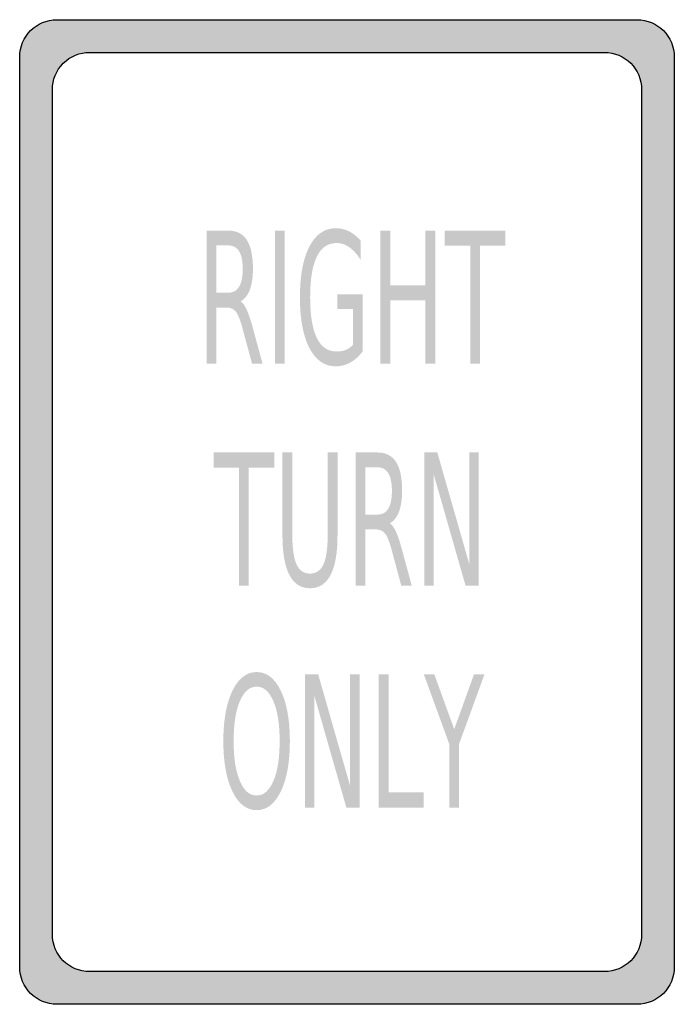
# Model space of a CAD drawing. Header units: inches. Extents: x -0.5 to 0.5, y -0.75 to 0.75.
import ezdxf

# ---------------------------------------------------------------- set-up
doc = ezdxf.new("R2010")
doc.units = ezdxf.units.IN
doc.header["$MEASUREMENT"] = 0

msp = doc.modelspace()

# ---------------------------------------------------------------- hatches: boundary and pattern name
h = msp.add_hatch(color=7)
edge = h.paths.add_edge_path()
edge.add_line((-0.443, 0.7521), (0.443, 0.7521))
edge.add_spline(control_points=[(0.443, 0.7521), (0.4745, 0.7521), (0.5, 0.7266), (0.5, 0.6951)], knot_values=[0, 0, 0, 0, 1, 1, 1, 1], degree=3, periodic=0)
edge.add_line((0.5, 0.6951), (0.5, -0.6951))
edge.add_spline(control_points=[(0.5, -0.6951), (0.5, -0.7266), (0.4745, -0.7521), (0.443, -0.7521)], knot_values=[0, 0, 0, 0, 1, 1, 1, 1], degree=3, periodic=0)
edge.add_line((0.443, -0.7521), (-0.443, -0.7521))
edge.add_spline(control_points=[(-0.443, -0.7521), (-0.4745, -0.7521), (-0.5, -0.7266), (-0.5, -0.6951)], knot_values=[0, 0, 0, 0, 1, 1, 1, 1], degree=3, periodic=0)
edge.add_line((-0.5, -0.6951), (-0.5, 0.6951))
edge.add_spline(control_points=[(-0.5, 0.6951), (-0.5, 0.7266), (-0.4745, 0.7521), (-0.443, 0.7521)], knot_values=[0, 0, 0, 0, 1, 1, 1, 1], degree=3, periodic=0)
edge = h.paths.add_edge_path(flags=0)
edge.add_line((-0.3931, 0.7022), (0.3931, 0.7022))
edge.add_spline(control_points=[(0.3931, 0.7022), (0.4246, 0.7022), (0.4501, 0.6767), (0.4501, 0.6452)], knot_values=[0, 0, 0, 0, 1, 1, 1, 1], degree=3, periodic=0)
edge.add_line((0.4501, 0.6452), (0.4501, -0.6452))
edge.add_spline(control_points=[(0.4501, -0.6452), (0.4501, -0.6767), (0.4246, -0.7022), (0.3931, -0.7022)], knot_values=[0, 0, 0, 0, 1, 1, 1, 1], degree=3, periodic=0)
edge.add_line((0.3931, -0.7022), (-0.3931, -0.7022))
edge.add_spline(control_points=[(-0.3931, -0.7022), (-0.4246, -0.7022), (-0.4501, -0.6767), (-0.4501, -0.6452)], knot_values=[0, 0, 0, 0, 1, 1, 1, 1], degree=3, periodic=0)
edge.add_line((-0.4501, -0.6452), (-0.4501, 0.6452))
edge.add_spline(control_points=[(-0.4501, 0.6452), (-0.4501, 0.6603), (-0.4441, 0.6748), (-0.4334, 0.6855), (-0.4227, 0.6962), (-0.4083, 0.7022), (-0.3931, 0.7022)], knot_values=[0, 0, 0, 0, 1, 1, 1, 2, 2, 2, 2], degree=3, periodic=0)
h = msp.add_hatch(color=7)
edge = h.paths.add_edge_path()
edge.add_spline(control_points=[(-0.1625, 0.3218), (-0.1593, 0.3198), (-0.1562, 0.3156), (-0.1532, 0.309), (-0.1502, 0.3025), (-0.1472, 0.2935), (-0.1441, 0.2821)], knot_values=[0, 0, 0, 0, 1, 1, 1, 2, 2, 2, 2], degree=3, periodic=0)
edge.add_line((-0.1441, 0.2821), (-0.129, 0.2265))
edge.add_line((-0.129, 0.2265), (-0.145, 0.2265))
edge.add_line((-0.145, 0.2265), (-0.1591, 0.2787))
edge.add_spline(control_points=[(-0.1591, 0.2787), (-0.1627, 0.2923), (-0.1662, 0.3013), (-0.1696, 0.3058), (-0.173, 0.3102), (-0.1776, 0.3124), (-0.1835, 0.3124)], knot_values=[0, 0, 0, 0, 1, 1, 1, 2, 2, 2, 2], degree=3, periodic=0)
edge.add_line((-0.1835, 0.3124), (-0.1997, 0.3124))
edge.add_line((-0.1997, 0.3124), (-0.1997, 0.2265))
edge.add_line((-0.1997, 0.2265), (-0.2146, 0.2265))
edge.add_line((-0.2146, 0.2265), (-0.2146, 0.4299))
edge.add_line((-0.2146, 0.4299), (-0.181, 0.4299))
edge.add_spline(control_points=[(-0.181, 0.4299), (-0.1685, 0.4299), (-0.1591, 0.425), (-0.1529, 0.4153), (-0.1468, 0.4056), (-0.1437, 0.3909), (-0.1437, 0.3713), (-0.1437, 0.3585), (-0.1453, 0.3479), (-0.1485, 0.3394), (-0.1517, 0.331), (-0.1563, 0.3251), (-0.1625, 0.3218)], knot_values=[0, 0, 0, 0, 1, 1, 1, 2, 2, 2, 3, 3, 3, 4, 4, 4, 4], degree=3, periodic=0)
edge = h.paths.add_edge_path(flags=0)
edge.add_line((-0.1997, 0.4072), (-0.1997, 0.3351))
edge.add_line((-0.1997, 0.3351), (-0.181, 0.3351))
edge.add_spline(control_points=[(-0.181, 0.3351), (-0.1739, 0.3351), (-0.1684, 0.3381), (-0.1648, 0.3442), (-0.1611, 0.3504), (-0.1593, 0.3594), (-0.1593, 0.3713), (-0.1593, 0.3832), (-0.1611, 0.3921), (-0.1648, 0.3982), (-0.1684, 0.4042), (-0.1739, 0.4072), (-0.181, 0.4072)], knot_values=[0, 0, 0, 0, 1, 1, 1, 2, 2, 2, 3, 3, 3, 4, 4, 4, 4], degree=3, periodic=0)
edge.add_line((-0.181, 0.4072), (-0.1997, 0.4072))
for points in [[(-0.1099, 0.4299), (-0.0951, 0.4299), (-0.0951, 0.2265), (-0.1099, 0.2265), (-0.1099, 0.4299)], [(0.0511, 0.4299), (0.066, 0.4299), (0.066, 0.3465), (0.1199, 0.3465), (0.1199, 0.4299), (0.1348, 0.4299), (0.1348, 0.2265), (0.1199, 0.2265), (0.1199, 0.3233), (0.066, 0.3233), (0.066, 0.2265), (0.0511, 0.2265), (0.0511, 0.4299)], [(0.1493, 0.4299), (0.2421, 0.4299), (0.2421, 0.4067), (0.2031, 0.4067), (0.2031, 0.2265), (0.1883, 0.2265), (0.1883, 0.4067), (0.1493, 0.4067), (0.1493, 0.4299)], [(-0.2039, 0.0909), (-0.1111, 0.0909), (-0.1111, 0.0677), (-0.1501, 0.0677), (-0.1501, -0.1125), (-0.1649, -0.1125), (-0.1649, 0.0677), (-0.2039, 0.0677), (-0.2039, 0.0909)], [(0.118, 0.0909), (0.138, 0.0909), (0.1867, -0.0793), (0.1867, 0.0909), (0.2011, 0.0909), (0.2011, -0.1125), (0.1811, -0.1125), (0.1324, 0.0576), (0.1324, -0.1125), (0.118, -0.1125), (0.118, 0.0909)], [(-0.0641, -0.2481), (-0.044, -0.2481), (0.0047, -0.4183), (0.0047, -0.2481), (0.0191, -0.2481), (0.0191, -0.4515), (-0.001, -0.4515), (-0.0497, -0.2814), (-0.0497, -0.4515), (-0.0641, -0.4515), (-0.0641, -0.2481)], [(0.0486, -0.2481), (0.0634, -0.2481), (0.0634, -0.4284), (0.1169, -0.4284), (0.1169, -0.4515), (0.0486, -0.4515), (0.0486, -0.2481)], [(0.1174, -0.2481), (0.1334, -0.2481), (0.1638, -0.3318), (0.194, -0.2481), (0.21, -0.2481), (0.1711, -0.3547), (0.1711, -0.4515), (0.1563, -0.4515), (0.1563, -0.3547), (0.1174, -0.2481)]]:
    msp.add_hatch(color=7).paths.add_polyline_path(points)
h = msp.add_hatch(color=7)
edge = h.paths.add_edge_path()
edge.add_line((0.0093, 0.2555), (0.0093, 0.3101))
edge.add_line((0.0093, 0.3101), (-0.015, 0.3101))
edge.add_line((-0.015, 0.3101), (-0.015, 0.3327))
edge.add_line((-0.015, 0.3327), (0.024, 0.3327))
edge.add_line((0.024, 0.3327), (0.024, 0.2454))
edge.add_spline(control_points=[(0.024, 0.2454), (0.0183, 0.2379), (0.012, 0.2322), (0.005, 0.2283), (-0.0019, 0.2245), (-0.0093, 0.2225), (-0.0171, 0.2225), (-0.0343, 0.2225), (-0.0477, 0.2318), (-0.0574, 0.2504), (-0.067, 0.269), (-0.0719, 0.2948), (-0.0719, 0.328), (-0.0719, 0.3612), (-0.067, 0.3871), (-0.0574, 0.4057), (-0.0477, 0.4242), (-0.0343, 0.4335), (-0.0171, 0.4335), (-0.01, 0.4335), (-0.0032, 0.4319), (0.0033, 0.4286), (0.0097, 0.4254), (0.0157, 0.4205), (0.0211, 0.4142)], knot_values=[0, 0, 0, 0, 1, 1, 1, 2, 2, 2, 3, 3, 3, 4, 4, 4, 5, 5, 5, 6, 6, 6, 7, 7, 7, 8, 8, 8, 8], degree=3, periodic=0)
edge.add_line((0.0211, 0.4142), (0.0211, 0.3849))
edge.add_spline(control_points=[(0.0211, 0.3849), (0.0156, 0.3935), (0.0098, 0.4), (0.0036, 0.4044), (-0.0026, 0.4087), (-0.0091, 0.4109), (-0.0159, 0.4109), (-0.0293, 0.4109), (-0.0394, 0.404), (-0.0461, 0.3901), (-0.0529, 0.3762), (-0.0563, 0.3555), (-0.0563, 0.328), (-0.0563, 0.3005), (-0.0529, 0.2799), (-0.0461, 0.266), (-0.0394, 0.2521), (-0.0293, 0.2452), (-0.0159, 0.2452), (-0.0106, 0.2452), (-0.0059, 0.246), (-0.0018, 0.2477), (0.0023, 0.2494), (0.006, 0.252), (0.0093, 0.2555)], knot_values=[0, 0, 0, 0, 1, 1, 1, 2, 2, 2, 3, 3, 3, 4, 4, 4, 5, 5, 5, 6, 6, 6, 7, 7, 7, 8, 8, 8, 8], degree=3, periodic=0)
h = msp.add_hatch(color=7)
edge = h.paths.add_edge_path()
edge.add_line((-0.0986, 0.0909), (-0.0836, 0.0909))
edge.add_line((-0.0836, 0.0909), (-0.0836, -0.0327))
edge.add_spline(control_points=[(-0.0836, -0.0327), (-0.0836, -0.0545), (-0.0815, -0.0702), (-0.0772, -0.0797), (-0.0729, -0.0893), (-0.066, -0.0941), (-0.0565, -0.0941), (-0.047, -0.0941), (-0.0401, -0.0893), (-0.0358, -0.0797), (-0.0316, -0.0702), (-0.0294, -0.0545), (-0.0294, -0.0327)], knot_values=[0, 0, 0, 0, 1, 1, 1, 2, 2, 2, 3, 3, 3, 4, 4, 4, 4], degree=3, periodic=0)
edge.add_line((-0.0294, -0.0327), (-0.0294, 0.0909))
edge.add_line((-0.0294, 0.0909), (-0.0145, 0.0909))
edge.add_line((-0.0145, 0.0909), (-0.0145, -0.0361))
edge.add_spline(control_points=[(-0.0145, -0.0361), (-0.0145, -0.0626), (-0.018, -0.0826), (-0.0251, -0.0962), (-0.0322, -0.1097), (-0.0427, -0.1165), (-0.0565, -0.1165), (-0.0704, -0.1165), (-0.0809, -0.1097), (-0.088, -0.0962), (-0.095, -0.0826), (-0.0986, -0.0626), (-0.0986, -0.0361)], knot_values=[0, 0, 0, 0, 1, 1, 1, 2, 2, 2, 3, 3, 3, 4, 4, 4, 4], degree=3, periodic=0)
edge.add_line((-0.0986, -0.0361), (-0.0986, 0.0909))
h = msp.add_hatch(color=7)
edge = h.paths.add_edge_path()
edge.add_spline(control_points=[(0.0654, -0.0172), (0.0686, -0.0192), (0.0718, -0.0234), (0.0748, -0.03), (0.0777, -0.0365), (0.0808, -0.0455), (0.0838, -0.0569)], knot_values=[0, 0, 0, 0, 1, 1, 1, 2, 2, 2, 2], degree=3, periodic=0)
edge.add_line((0.0838, -0.0569), (0.0989, -0.1125))
edge.add_line((0.0989, -0.1125), (0.0829, -0.1125))
edge.add_line((0.0829, -0.1125), (0.0689, -0.0603))
edge.add_spline(control_points=[(0.0689, -0.0603), (0.0653, -0.0467), (0.0618, -0.0377), (0.0584, -0.0332), (0.055, -0.0288), (0.0503, -0.0266), (0.0444, -0.0266)], knot_values=[0, 0, 0, 0, 1, 1, 1, 2, 2, 2, 2], degree=3, periodic=0)
edge.add_line((0.0444, -0.0266), (0.0282, -0.0266))
edge.add_line((0.0282, -0.0266), (0.0282, -0.1125))
edge.add_line((0.0282, -0.1125), (0.0134, -0.1125))
edge.add_line((0.0134, -0.1125), (0.0134, 0.0909))
edge.add_line((0.0134, 0.0909), (0.0469, 0.0909))
edge.add_spline(control_points=[(0.0469, 0.0909), (0.0595, 0.0909), (0.0688, 0.086), (0.075, 0.0763), (0.0812, 0.0666), (0.0842, 0.0519), (0.0842, 0.0323), (0.0842, 0.0195), (0.0826, 0.0089), (0.0794, 0.0004), (0.0763, -0.008), (0.0716, -0.0139), (0.0654, -0.0172)], knot_values=[0, 0, 0, 0, 1, 1, 1, 2, 2, 2, 3, 3, 3, 4, 4, 4, 4], degree=3, periodic=0)
edge = h.paths.add_edge_path(flags=0)
edge.add_line((0.0282, 0.0682), (0.0282, -0.0039))
edge.add_line((0.0282, -0.0039), (0.0469, -0.0039))
edge.add_spline(control_points=[(0.0469, -0.0039), (0.0541, -0.0039), (0.0595, -0.0009), (0.0631, 0.0052), (0.0668, 0.0114), (0.0686, 0.0204), (0.0686, 0.0323), (0.0686, 0.0442), (0.0668, 0.0531), (0.0631, 0.0592), (0.0595, 0.0652), (0.0541, 0.0682), (0.0469, 0.0682)], knot_values=[0, 0, 0, 0, 1, 1, 1, 2, 2, 2, 3, 3, 3, 4, 4, 4, 4], degree=3, periodic=0)
edge.add_line((0.0469, 0.0682), (0.0282, 0.0682))
h = msp.add_hatch(color=7)
edge = h.paths.add_edge_path()
edge.add_spline(control_points=[(-0.138, -0.2445), (-0.1226, -0.2445), (-0.1103, -0.254), (-0.1011, -0.2731), (-0.0919, -0.2923), (-0.0873, -0.3179), (-0.0873, -0.35), (-0.0873, -0.3821), (-0.0919, -0.4077), (-0.1011, -0.4268), (-0.1103, -0.4459), (-0.1226, -0.4555), (-0.138, -0.4555), (-0.1534, -0.4555), (-0.1658, -0.4459), (-0.175, -0.4269), (-0.1842, -0.4078), (-0.1889, -0.3822), (-0.1889, -0.35), (-0.1889, -0.3179), (-0.1842, -0.2923), (-0.175, -0.2731), (-0.1658, -0.254), (-0.1534, -0.2445), (-0.138, -0.2445)], knot_values=[0, 0, 0, 0, 1, 1, 1, 2, 2, 2, 3, 3, 3, 4, 4, 4, 5, 5, 5, 6, 6, 6, 7, 7, 7, 8, 8, 8, 8], degree=3, periodic=0)
edge = h.paths.add_edge_path(flags=0)
edge.add_spline(control_points=[(-0.138, -0.2668), (-0.1488, -0.2668), (-0.1574, -0.2743), (-0.1637, -0.2891), (-0.1701, -0.304), (-0.1732, -0.3243), (-0.1732, -0.35), (-0.1732, -0.3756), (-0.1701, -0.3959), (-0.1637, -0.4108), (-0.1574, -0.4257), (-0.1488, -0.4331), (-0.138, -0.4331), (-0.1272, -0.4331), (-0.1187, -0.4257), (-0.1124, -0.4108), (-0.106, -0.3959), (-0.1029, -0.3756), (-0.1029, -0.35), (-0.1029, -0.3243), (-0.106, -0.304), (-0.1124, -0.2891), (-0.1187, -0.2743), (-0.1272, -0.2668), (-0.138, -0.2668)], knot_values=[0, 0, 0, 0, 1, 1, 1, 2, 2, 2, 3, 3, 3, 4, 4, 4, 5, 5, 5, 6, 6, 6, 7, 7, 7, 8, 8, 8, 8], degree=3, periodic=0)

# ---------------------------------------------------------------- linework, layer by layer
at = {"color": 7}
for points in [[(-0.443, 0.7521), (0.443, 0.7521)], [(-0.5, -0.6951), (-0.5, 0.6951)], [(-0.3931, 0.7022), (0.3931, 0.7022)], [(0.5, 0.6951), (0.5, -0.6951)], [(-0.4501, -0.6452), (-0.4501, 0.6452)], [(0.4501, 0.6452), (0.4501, -0.6452)], [(0.3931, -0.7022), (-0.3931, -0.7022)], [(0.443, -0.7521), (-0.443, -0.7521)]]:
    msp.add_lwpolyline(points, dxfattribs=at)
for points in [[(-0.5, 0.6951), (-0.5, 0.7266), (-0.4745, 0.7521), (-0.443, 0.7521)], [(0.443, 0.7521), (0.4745, 0.7521), (0.5, 0.7266), (0.5, 0.6951)], [(0.3931, 0.7022), (0.4246, 0.7022), (0.4501, 0.6767), (0.4501, 0.6452)], [(-0.3931, -0.7022), (-0.4246, -0.7022), (-0.4501, -0.6767), (-0.4501, -0.6452)], [(0.4501, -0.6452), (0.4501, -0.6767), (0.4246, -0.7022), (0.3931, -0.7022)], [(-0.443, -0.7521), (-0.4745, -0.7521), (-0.5, -0.7266), (-0.5, -0.6951)], [(0.5, -0.6951), (0.5, -0.7266), (0.4745, -0.7521), (0.443, -0.7521)]]:
    msp.add_open_spline(points, degree=3, dxfattribs=at)
msp.add_open_spline([(-0.4501, 0.6452), (-0.4501, 0.6603), (-0.4441, 0.6748), (-0.4334, 0.6855), (-0.4227, 0.6962), (-0.4083, 0.7022), (-0.3931, 0.7022)], degree=3, knots=[0, 0, 0, 0, 1, 1, 1, 2, 2, 2, 2], dxfattribs=at)

doc.saveas('drawing.dxf')
